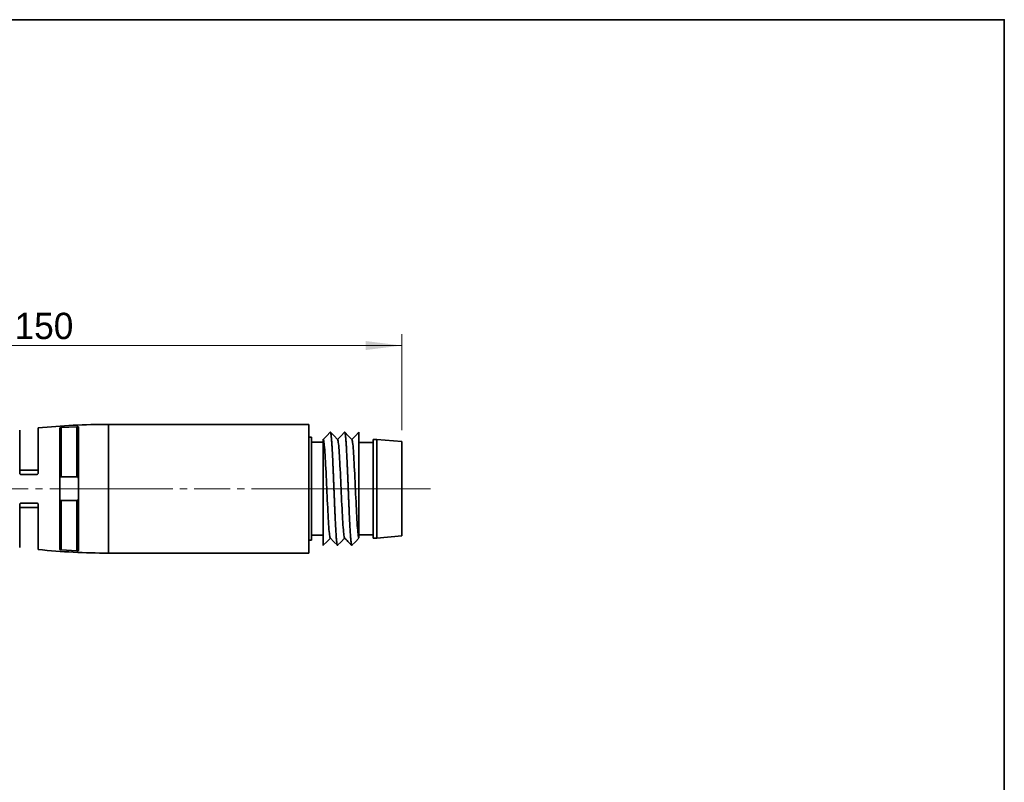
# Model space of a CAD drawing. Header units: millimetres. Extents: x 0 to 151, y 0 to 107.
# Tile 5 of 5: x 82 to 151, y 53 to 107. Entities that reach past the tile are written whole.
import ezdxf

# ---------------------------------------------------------------- set-up
doc = ezdxf.new("R2010")
doc.units = ezdxf.units.MM
doc.linetypes.add('CENTERX2', pattern=[4, 2.5, -0.5, 0.5, -0.5])
doc.layers.get('0').update_dxf_attribs({"lineweight": 0})
for name, color, linetype, lineweight in [('Dimension Layer', 3, 'Continuous', 18), ('외형선', 7, 'Continuous', 35), ('중심선2', 1, 'CENTERX2', 15)]:
    doc.layers.add(name, color=color, linetype=linetype, lineweight=lineweight)
doc.dimstyles.new('ISO-25', dxfattribs={"dimscale": 0.8, "dimtxt": 2.3, "dimasz": 3.15, "dimexe": 1, "dimexo": 1, "dimgap": 0.5, "dimtad": 1, "dimdec": 8, "dimdsep": 46, "dimtxsty": 'Standard', "dimblk": '_CAXARROW', "dimcen": 2.5, "dimdle": 6.3, "dimclrd": 1, "dimclre": 1, "dimclrt": 2, "dimadec": 8, "dimazin": 2, "dimtfac": 0.8, "dimtdec": 8, "dimtmove": 0, "dimatfit": 3, "dimfxl": 0, "dimarcsym": 0})

# ---------------------------------------------------------------- blocks, each defined once
blk = doc.blocks.new('*X4')
at = {"layer": 'Dimension Layer', "linetype": 'Continuous'}
for points in [[(58.677, 83.849), (61.197, 84.164), (61.197, 83.534)], [(108.679, 83.849), (106.159, 84.164), (106.159, 83.534)]]:
    blk.add_hatch(color=1, dxfattribs=at).paths.add_polyline_path(points, flags=0)
at = {"layer": 'Dimension Layer', "color": 1, "linetype": 'Continuous'}
for p, q in [((58.677, 77.05), (58.677, 84.649)), ((108.679, 77.937), (108.679, 84.649)), ((58.677, 83.849), (108.679, 83.849))]:
    blk.add_line(p, q, dxfattribs=at)
at = {"layer": 'Dimension Layer', "color": 2, "insert": (83.678, 85.207), "char_height": 1.84, "width": 7.52402, "attachment_point": 5}
blk.add_mtext('150', dxfattribs=at)
blk = doc.blocks.new('_CAXARROW')
blk.add_hatch(color=0).paths.add_polyline_path([(0, 0), (-1, 0.125), (-1, -0.125)], flags=0)

msp = doc.modelspace()

# ---------------------------------------------------------------- linework, layer by layer
at = {"layer": '외형선'}
for p, q in [((81.98227812, 74.93745602), (81.98227812, 77.93961008)), ((83.28227812, 78.08933986), (83.28227812, 74.93742245)), ((84.78227812, 69.59711087), (84.78227566, 78.0777709)), ((84.88227038, 78.10959764), (84.88227446, 74.66811251)), ((85.98227759, 74.6681126), (85.9822739, 78.17372468)), ((86.08227812, 78.15401265), (86.08227561, 69.52090634)), ((102.18227812, 78.33745022), (88.18227812, 78.33745022)), ((88.18227812, 78.33745022), (88.18227812, 73.83745022)), ((102.18227812, 73.83745022), (102.18227812, 78.33745022)), ((102.37927812, 77.43745022), (102.18227812, 77.43745022)), ((102.37927812, 70.23745022), (102.37927812, 77.43745022)), ((103.17927812, 77.08745022), (102.37927812, 77.08745022)), ((106.67927812, 77.06245022), (105.67927812, 77.06245022)), ((106.92927812, 77.28745022), (106.67927812, 77.28745022)), ((106.67927812, 77.28745022), (106.67927812, 70.38745022)), ((108.67927812, 77.13745022), (106.92927812, 77.28745022)), ((106.92927812, 70.38745022), (106.92927812, 77.28745022)), ((108.67927812, 73.83745022), (108.67927812, 77.13745022)), ((83.28227812, 75.13745022), (81.98227812, 75.13745022)), ((84.88227446, 74.66811251), (85.98227759, 74.6681126)), ((88.18227812, 73.83745022), (88.18227812, 69.33745022)), ((102.18227812, 69.33745022), (102.18227812, 73.83745022)), ((108.67927812, 70.53745022), (108.67927812, 73.83745022)), ((84.8822769, 73.00678793), (84.88227364, 69.5653028)), ((85.98227547, 73.00678783), (84.8822769, 73.00678793)), ((85.98227231, 69.50117576), (85.98227547, 73.00678783)), ((81.98227812, 69.73529035), (81.98227812, 72.73744442)), ((81.98227812, 72.53745022), (83.28227812, 72.53745022)), ((83.28227812, 72.7374433), (83.28227812, 69.58556057)), ((102.18227812, 70.23745022), (102.37927812, 70.23745022)), ((102.37927812, 70.58745022), (103.17927812, 70.58745022)), ((105.67927812, 70.61245022), (106.67927812, 70.61245022)), ((106.67927812, 70.38745022), (106.92927812, 70.38745022)), ((106.92927812, 70.38745022), (108.67927812, 70.53745022)), ((88.18227812, 69.33745022), (102.18227812, 69.33745022))]:
    msp.add_line(p, q, dxfattribs=at)
msp.add_lwpolyline([(0, 0), (0, 106.62832224), (150.7875264, 106.62832224), (150.7875264, 0)], close=True, dxfattribs=at)
for points in [[(84.78227566, 78.0777709), (84.78824756, 78.08691336), (84.80558434, 78.09560847), (84.83223107, 78.10289943), (84.86445908, 78.1079719), (84.88227038, 78.10959764)], [(84.88227038, 78.10959764), (85.9822739, 78.17372468)], [(85.9822739, 78.17372468), (86.01455393, 78.17398035), (86.04331338, 78.17168586), (86.06550809, 78.1670187), (86.07898106, 78.16028348), (86.08227812, 78.15401265)], [(103.68389685, 77.79062611), (103.43871347, 77.54138949), (103.18729237, 77.28584733)], [(104.19900864, 77.28367963), (103.94650111, 77.54037376), (103.69990203, 77.79109298)], [(104.68298929, 77.79064797), (104.43861378, 77.54219537), (104.19165838, 77.291151)], [(105.19915399, 77.28248069), (104.94666036, 77.53907807), (104.69952952, 77.79025902)], [(105.67863494, 77.78510891), (105.43841769, 77.54096697), (105.19160401, 77.29015259)], [(105.67927812, 77.78576261), (105.67927812, 77.78507836), (105.67927812, 77.76516459), (105.67927812, 77.71790006), (105.67927812, 77.64078708), (105.67927812, 77.53504086), (105.67927812, 77.40489364), (105.67927812, 77.24866175), (105.67927812, 77.06155067), (105.67927812, 76.84995721), (105.67927812, 76.63208635), (105.67927812, 76.39577998), (105.67927812, 76.13470961), (105.67927812, 75.85720291), (105.67927812, 75.57610551), (105.67927812, 75.28372334), (105.67927812, 74.97312887), (105.67927812, 74.6552271), (105.67927812, 74.34530315), (105.67927812, 74.03290002), (105.67927812, 73.71068734), (105.67927812, 73.39072806), (105.67927812, 73.09251361), (105.67927812, 72.8005661), (105.67927812, 72.50882934), (105.67927812, 72.22794982), (105.67927812, 71.96673133), (105.67927812, 71.72005151), (105.67927812, 71.48314579), (105.67927812, 71.26575001), (105.67927812, 71.0815474), (105.67927812, 70.91679041), (105.67927812, 70.7688815), (105.67927812, 70.6440598), (105.67927812, 70.54551929), (105.67927812, 70.47163369), (105.67927812, 70.4219752), (105.67927812, 70.39966743)], [(103.17927812, 69.92339923), (103.17927812, 69.99475505), (103.17927812, 70.09270246), (103.17927812, 70.22081984), (103.17927812, 70.37598545), (103.17927812, 70.55223563), (103.17927812, 70.75231027), (103.17927812, 70.98195176), (103.17927812, 71.23304263), (103.17927812, 71.48467953), (103.17927812, 71.75160376), (103.17927812, 72.04062656), (103.17927812, 72.34219375), (103.17927812, 72.64253457), (103.17927812, 72.95023), (103.17927812, 73.27240965), (103.17927812, 73.59759398), (103.17927812, 73.91039826), (103.17927812, 74.22157824), (103.17927812, 74.53814092), (103.17927812, 74.84800035), (103.17927812, 75.13263582), (103.17927812, 75.40726079), (103.17927812, 75.67740358), (103.17927812, 75.93301509), (103.17927812, 76.16620041), (103.17927812, 76.38163228), (103.17927812, 76.58310749), (103.17927812, 76.76213868), (103.17927812, 76.90812807), (103.17927812, 77.03267702), (103.17927812, 77.13742842), (103.17927812, 77.21755917), (103.17927812, 77.27107771), (103.17927812, 77.29395805)], [(103.21132553, 77.26153637), (103.18058809, 77.29262548)], [(103.68431991, 70.39164849), (103.67402998, 70.40962068), (103.66100863, 70.45271925), (103.64798727, 70.51814107), (103.63496592, 70.6054372), (103.62194456, 70.71415867), (103.60892321, 70.84385653), (103.59590185, 70.99401555), (103.5828805, 71.16352023), (103.56985915, 71.35093587), (103.55683779, 71.55482481), (103.54381644, 71.77374937), (103.53079508, 72.0062719), (103.51777373, 72.25095472), (103.50475237, 72.50635859), (103.49173102, 72.77088991), (103.47870966, 73.04267262), (103.46568831, 73.31980055), (103.45266695, 73.60036751), (103.4396456, 73.88246731), (103.42662424, 74.16419376), (103.41360289, 74.44364066), (103.40058153, 74.71892101), (103.38756018, 74.98828696), (103.37453882, 75.25005209), (103.36151747, 75.50253026), (103.34849611, 75.7440353), (103.33547476, 75.97288108), (103.3224534, 76.18738143), (103.30943205, 76.38585563), (103.2964107, 76.56693473), (103.28338934, 76.7297256), (103.27036799, 76.87337514), (103.25734663, 76.99703027), (103.24432528, 77.09983791), (103.23130392, 77.18094496), (103.21828257, 77.23949834), (103.21115101, 77.26171525)], [(104.68418878, 70.39150918), (104.6766743, 70.40292445), (104.66365294, 70.4412606), (104.65063159, 70.50261748), (104.63761023, 70.58622912), (104.62458888, 70.6913291), (104.61156753, 70.81715101), (104.59854617, 70.96292842), (104.58552482, 71.12789493), (104.57250346, 71.31127473), (104.55948211, 71.51193033), (104.54646075, 71.72825622), (104.5334394, 71.9586158), (104.52041804, 72.20137248), (104.50739669, 72.45488965), (104.49437533, 72.71753073), (104.48135398, 72.9876591), (104.46833262, 73.26360024), (104.45531127, 73.54349524), (104.44228991, 73.82542924), (104.42926856, 74.10748737), (104.4162472, 74.38775476), (104.40322585, 74.66431654), (104.39020449, 74.93525784), (104.37718314, 75.19867089), (104.36416178, 75.45283829), (104.35114043, 75.69624911), (104.33811908, 75.92740274), (104.32509772, 76.14479862), (104.31207637, 76.34693613), (104.29905501, 76.53231471), (104.28603366, 76.69943374), (104.2730123, 76.84695335), (104.25999095, 76.97417164), (104.24696959, 77.08054503), (104.23394824, 77.16552993), (104.22092688, 77.22858275), (104.20790553, 77.26915991), (104.19886025, 77.2838304)], [(105.67864395, 70.40028623), (105.66629726, 70.43217754), (105.65327591, 70.48803949), (105.64025455, 70.56674029), (105.6272332, 70.66774794), (105.61421184, 70.79002097), (105.60119049, 70.93249886), (105.58816913, 71.0941211), (105.57514778, 71.27382718), (105.56212642, 71.47055657), (105.54910507, 71.68324873), (105.53608371, 71.91069733), (105.52306236, 72.1512155), (105.510041, 72.40301752), (105.49701965, 72.66431769), (105.48399829, 72.93333027), (105.47097694, 73.20826956), (105.45795558, 73.48734981), (105.44493423, 73.76878249), (105.43191287, 74.05073636), (105.41889152, 74.33134718), (105.40587016, 74.6087499), (105.39284881, 74.88107942), (105.37982746, 75.14647067), (105.3668061, 75.40305857), (105.35378475, 75.64897827), (105.34076339, 75.88250795), (105.32774204, 76.10231287), (105.31472068, 76.30712314), (105.30169933, 76.49566887), (105.28867797, 76.66668017), (105.27565662, 76.81888714), (105.26263526, 76.9510199), (105.24961391, 77.06186042), (105.23659255, 77.15079557), (105.2235712, 77.21760336), (105.21054984, 77.26206839), (105.19903314, 77.28260348)], [(82.08227939, 74.83745022), (82.04918955, 74.84308313), (82.02020499, 74.85904788), (81.99770773, 74.88408498), (81.98459386, 74.91605429), (81.98227812, 74.93745602)], [(83.18227512, 74.83745022), (82.08227939, 74.83745022)], [(83.28227812, 74.93742245), (83.27658367, 74.90418665), (83.25983684, 74.87432617), (83.23455864, 74.852205), (83.20425219, 74.83989438), (83.18227512, 74.83745022)], [(81.98227812, 72.73744442), (81.98838326, 72.77185596), (82.00593371, 72.8020376), (82.03307963, 72.82451059), (82.0660459, 72.836124), (82.08227923, 72.83745022)], [(82.08227923, 72.83745022), (83.18227484, 72.83745022)], [(83.18227484, 72.83745022), (83.21434511, 72.83216932), (83.24308567, 72.81683814), (83.2651813, 72.79337036), (83.27868325, 72.76402186), (83.28227812, 72.7374433)], [(103.19827043, 69.8820449), (103.44638432, 70.13428784), (103.69186344, 70.38382559)], [(103.6812832, 70.39458054), (103.93867003, 70.13293306), (104.18346615, 69.88405017)], [(104.19972899, 69.88426954), (104.44392768, 70.13251444), (104.69148646, 70.38414134)], [(104.68107844, 70.39485867), (104.73746878, 70.33772269), (104.79612918, 70.2784097), (104.85705964, 70.21674346), (104.92026017, 70.15261143), (105.00805874, 70.06320117), (105.09989297, 69.96944344), (105.18283275, 69.88486283)], [(105.19991709, 69.88520899), (105.44685235, 70.1361657), (105.68079432, 70.37388723)], [(105.67927812, 70.37728423), (105.67927812, 70.37520998), (105.67927812, 70.37234665)], [(84.88227364, 69.5653028), (84.84950735, 69.56890567), (84.82063038, 69.57469807), (84.79825039, 69.58225382), (84.78496376, 69.59100262), (84.78227813, 69.59711087)], [(85.98227231, 69.50117576), (84.88227364, 69.5653028)], [(86.08227561, 69.52090634), (86.07650633, 69.51274309), (86.05954565, 69.50621622), (86.03376694, 69.50211956), (86.00277859, 69.50071507), (85.98227231, 69.50117576)], [(103.17864326, 69.90826273), (103.17927812, 69.90761913)], [(103.17927812, 69.88608128), (103.17927812, 69.92248217)], [(103.17927812, 69.90761913), (103.20033621, 69.88627144)], [(103.19826283, 69.88203721), (103.18833915, 69.88065961)]]:
    msp.add_lwpolyline(points, dxfattribs=at)
for centre, start, end in [((88.18227812, 29.82766761), 90.0000000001, 95.79736561), ((88.18227812, 117.84723283), 264.20263439, 269.9999999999)]:
    msp.add_arc(centre, 48.50978261, start, end, dxfattribs=at)
for points, knots in [([(103.68578664, 77.79254646), (103.6860913, 77.79286665), (103.69003161, 77.79671946), (103.69408271, 77.79675671), (103.69781995, 77.79320649), (103.69800788, 77.79301887)], [0, 0, 0, 0, 0.001019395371, 0.013203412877, 0.013848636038, 0.013848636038, 0.013848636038, 0.013848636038]), ([(103.69800788, 77.79301887), (103.70136866, 77.78966356), (103.70825837, 77.77680197), (103.71897247, 77.73869325), (103.73016728, 77.68079791), (103.74151112, 77.60449848), (103.7529959, 77.50951896), (103.76444761, 77.39662842), (103.77571178, 77.26687159), (103.78666929, 77.12123324), (103.79731876, 76.95918936), (103.80796686, 76.78178823), (103.81892286, 76.5902866), (103.83018506, 76.38434679), (103.84163617, 76.16523392), (103.85312025, 75.93497097), (103.86446897, 75.69599121), (103.87567343, 75.4475899), (103.88658545, 75.19144579), (103.89718807, 74.92927353), (103.90787015, 74.66238784), (103.91894709, 74.39008118), (103.93025812, 74.11461586), (103.93787984, 73.93009183), (103.94169388, 73.8378052)], [0, 0, 0, 0, 0.1711911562, 0.3519549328, 0.5327187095, 0.7134824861, 0.8942462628, 1.0750100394, 1.255773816, 1.4365375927, 1.6173013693, 1.798065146, 1.9788289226, 2.1595926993, 2.3403564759, 2.5211202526, 2.7018840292, 2.8826478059, 3.0634115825, 3.2441753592, 3.4249391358, 3.6057029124, 3.7864666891, 3.9672304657, 3.9672304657, 3.9672304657, 3.9672304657]), ([(104.68481441, 77.79250125), (104.68510075, 77.79279092), (104.68901007, 77.79646483), (104.69327475, 77.79636238), (104.69730453, 77.79252078), (104.69760206, 77.79221705)], [0, 0, 0, 0, 0.000987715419, 0.013469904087, 0.014463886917, 0.014463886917, 0.014463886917, 0.014463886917]), ([(104.69760206, 77.79221705), (104.70104077, 77.78870665), (104.70829769, 77.77570277), (104.71946741, 77.73794497), (104.73092957, 77.68035733), (104.74223868, 77.60462569), (104.75338859, 77.51049054), (104.76421032, 77.39832627), (104.77479447, 77.26899806), (104.7855943, 77.12265383), (104.79675872, 76.9595643), (104.80811431, 76.78123445), (104.81951723, 76.58953295), (104.83093786, 76.38412882), (104.84225128, 76.16616368), (104.8533341, 75.93718625), (104.86402459, 75.69904888), (104.87464132, 75.45097634), (104.88554377, 75.19479687), (104.89671509, 74.93240816), (104.90803823, 74.66509947), (104.91950111, 74.39215446), (104.93095399, 74.11582406), (104.93849894, 73.93053186), (104.94223231, 73.83783141)], [0, 0, 0, 0, 0.1665494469, 0.3475090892, 0.5284687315, 0.7094283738, 0.8903880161, 1.0713476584, 1.2523073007, 1.433266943, 1.6142265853, 1.7951862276, 1.9761458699, 2.1571055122, 2.3380651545, 2.5190247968, 2.6999844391, 2.8809440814, 3.0619037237, 3.242863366, 3.4238230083, 3.6047826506, 3.7857422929, 3.9667019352, 3.9667019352, 3.9667019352, 3.9667019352]), ([(103.94169388, 73.8378052), (103.94551114, 73.74544062), (103.95314756, 73.56078618), (103.96450085, 73.28528792), (103.97564293, 73.01302643), (103.9864076, 72.74622466), (103.99698709, 72.48425404), (104.00779614, 72.22822681), (104.018938, 71.97989282), (104.03024791, 71.74096862), (104.04172526, 71.51069002), (104.05320523, 71.29142337), (104.06453075, 71.08515451), (104.07557467, 70.89345479), (104.0863011, 70.71581806), (104.09691711, 70.5535831), (104.10779453, 70.40777133), (104.11899037, 70.2782549), (104.13041085, 70.16542581), (104.14190076, 70.07046297), (104.1532841, 69.99415086), (104.1645288, 69.93629552), (104.17523666, 69.89847737), (104.18206529, 69.88559397), (104.18532683, 69.88215932)], [0, 0, 0, 0, 0.1810115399, 0.3620230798, 0.5430346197, 0.7240461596, 0.9050576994, 1.0860692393, 1.2670807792, 1.4480923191, 1.629103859, 1.8101153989, 1.9911269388, 2.1721384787, 2.3531500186, 2.5341615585, 2.7151730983, 2.8961846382, 3.0771961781, 3.258207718, 3.4392192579, 3.6202307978, 3.8012423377, 3.9675920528, 3.9675920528, 3.9675920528, 3.9675920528]), ([(104.94223231, 73.83783141), (104.94581834, 73.74878951), (104.95291481, 73.57069926), (104.96324214, 73.30492153), (104.97354601, 73.04149808), (104.9841391, 72.78186449), (104.99500249, 72.52651143), (105.00608515, 72.2755595), (105.01729793, 72.03019299), (105.02852775, 71.79192049), (105.03976671, 71.56015609), (105.05085373, 71.33756689), (105.06163564, 71.1270352), (105.0723805, 70.93113448), (105.08348057, 70.74951572), (105.09482031, 70.58320124), (105.10627543, 70.43313048), (105.11774648, 70.29972939), (105.129197, 70.1829146), (105.14047222, 70.08410169), (105.15140071, 70.00427309), (105.16204977, 69.9436186), (105.17287709, 69.90217945), (105.18054555, 69.88720994), (105.1845223, 69.88313306), (105.18474313, 69.88291792)], [0, 0, 0, 0, 0.1798327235, 0.3596654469, 0.5394981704, 0.7193308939, 0.8991636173, 1.0789963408, 1.2588290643, 1.4386617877, 1.6184945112, 1.7983272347, 1.9781599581, 2.1579926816, 2.3378254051, 2.5176581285, 2.697490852, 2.8773235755, 3.0571562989, 3.2369890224, 3.4168217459, 3.5966544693, 3.7764871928, 3.9563199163, 3.9668883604, 3.9668883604, 3.9668883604, 3.9668883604]), ([(104.18532683, 69.88215932), (104.18561429, 69.88185659), (104.18944987, 69.87810006), (104.1935885, 69.87812864), (104.19751584, 69.88200545), (104.19783261, 69.88234263)], [0, 0, 0, 0, 0.000990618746, 0.013220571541, 0.01429179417, 0.01429179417, 0.01429179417, 0.01429179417]), ([(105.18474313, 69.88291792), (105.18828004, 69.87947229), (105.19270156, 69.8787474), (105.19716186, 69.88241434), (105.19802912, 69.88329214)], [0, 0, 0, 0, 0.01208887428, 0.015001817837, 0.015001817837, 0.015001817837, 0.015001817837])]:
    msp.add_open_spline(points, degree=3, knots=knots, dxfattribs=at)
for points in [[(84.78227812, 74.53024944), (84.78227812, 74.54098546), (84.7836458, 74.56097512), (84.78894841, 74.58648324), (84.79682881, 74.60797259), (84.80677324, 74.62578396), (84.8182399, 74.64009295), (84.8307204, 74.65113257), (84.84361696, 74.6591084), (84.8565415, 74.66441756), (84.86944487, 74.66745733), (84.87800425, 74.66811241), (84.8822769, 74.66811251)], [(85.98227759, 74.6681126), (85.98654988, 74.6681126), (85.99511127, 74.66745739), (86.00801403, 74.66441774), (86.02093842, 74.65910885), (86.03383516, 74.65113308), (86.04631577, 74.64009358), (86.05778272, 74.62578438), (86.06772727, 74.60797309), (86.07560781, 74.58648299), (86.08091032, 74.56097709), (86.08228027, 74.54096733), (86.08227812, 74.53023368)], [(84.8822769, 73.00678793), (84.8780043, 73.00678802), (84.86944506, 73.00744309), (84.85654221, 73.01048268), (84.84361787, 73.01579157), (84.83072111, 73.02376732), (84.81824051, 73.03480683), (84.80677355, 73.04911598), (84.79682899, 73.06692744), (84.78894849, 73.08841689), (84.78364581, 73.11392515), (84.78227812, 73.13391492), (84.78227812, 73.14465099)], [(86.08227812, 73.14466675), (86.08228027, 73.13393316), (86.08091033, 73.1139235), (86.07560788, 73.08841773), (86.06772743, 73.06692772), (86.05778301, 73.04911652), (86.04631633, 73.03480746), (86.03383583, 73.02376785), (86.02093927, 73.01579202), (86.0080147, 73.01048289), (85.99511145, 73.00744305), (85.98654993, 73.00678783), (85.98227759, 73.00678783)]]:
    msp.add_open_spline(points, degree=3, dxfattribs=at)
at = {"layer": '중심선2'}
for p, q in [((76.07813268, 73.83745022), (90.18227812, 73.83745022)), ((86.18227812, 73.83745022), (104.18227812, 73.83745022)), ((104.37927812, 73.83745022), (100.18227812, 73.83745022)), ((105.17927812, 73.83745022), (100.37927812, 73.83745022)), ((108.67927812, 73.83745022), (103.67927812, 73.83745022)), ((108.92927812, 73.83745022), (104.67927812, 73.83745022)), ((110.67927812, 73.83745022), (104.92927812, 73.83745022))]:
    msp.add_line(p, q, dxfattribs=at)

# ---------------------------------------------------------------- dimensions: what is measured, and where the dimension line sits
at = {"layer": 'Dimension Layer'}
dim = msp.add_linear_dim(base=(108.67927812, 83.84880576), p1=(58.67668085, 76.25002256), p2=(108.67927812, 77.13745022), angle=0, text='150', dimstyle='ISO-25', override={"dimscale": 0.8, "dimsah": 1, "dimtfac": 1, "dimtfill": 1, "dimtolj": 1}, dxfattribs=at)
dim.commit()
dim.dimension.update_dxf_attribs({"geometry": '*X4', "text_midpoint": (83.67797999, 85.20682845)})

doc.saveas('drawing.dxf')
